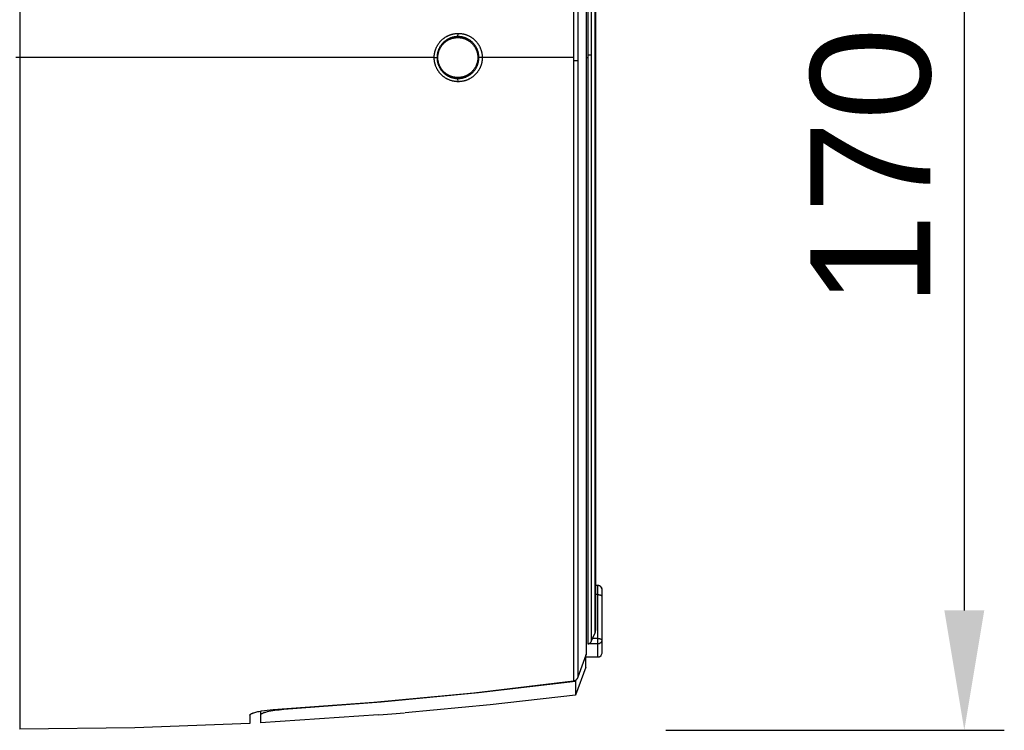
# Model space of a CAD drawing. Header units: millimetres. Extents: x -2637 to -1637, y 678 to 1678.
# Tile 110 of 256: x -2310 to -2187, y 1347 to 1436. Entities that reach past the tile are written whole.
import ezdxf

# ---------------------------------------------------------------- set-up
doc = ezdxf.new("R2010")
doc.units = ezdxf.units.MM
doc.layers.add('Make2D$B.SHOW mini', color=7, linetype='Continuous', true_color=0x000000)
doc.styles.add('Arial Standard', font='txt')
doc.dimstyles.get("Standard").update_dxf_attribs({"dimscale": 10, "dimtxt": 2.5, "dimasz": 3, "dimexe": 1, "dimexo": 0.5, "dimgap": 0.8, "dimtad": 1, "dimtoh": 1, "dimzin": 1, "dimdsep": 46, "dimtxsty": 'Arial Standard', "dimblk": 'OPEN90', "dimcen": 2.5, "dimadec": 1, "dimazin": 1, "dimtfac": 1, "dimtdec": 4, "dimtix": 1, "dimtofl": 0, "dimtmove": 1, "dimatfit": 3, "dimldrblk": 'OPEN90', "dimfxl": 1, "dimtolj": 1, "dimtzin": 1, "dimarcsym": 0})

# ---------------------------------------------------------------- blocks, each defined once
blk = doc.blocks.new('*D3')
at = {"layer": 'Defpoints', "color": 0}
for p in [(-2232.06, 1517.03), (-2232.06, 1347.03), (-2192.22, 1347.03)]:
    blk.add_point(p, dxfattribs=at)
at = {"layer": 'Make2D$B.SHOW mini', "color": 0, "lineweight": -2}
for p, q in [((-2229.56, 1517.03), (-2187.22, 1517.03)), ((-2192.22, 1502.03), (-2192.22, 1362.03)), ((-2229.56, 1347.03), (-2187.22, 1347.03))]:
    blk.add_line(p, q, dxfattribs=at)
at = {"layer": 'Make2D$B.SHOW mini', "color": 0}
for points in [[(-2189.72, 1502.03), (-2194.72, 1502.03), (-2192.22, 1517.03)], [(-2194.72, 1362.03), (-2189.72, 1362.03), (-2192.22, 1347.03)]]:
    blk.add_solid(points, dxfattribs=at)
at = {"layer": 'Make2D$B.SHOW mini', "color": 0, "insert": (-2203.87, 1432.03), "char_height": 15, "attachment_point": 5, "rotation": 90, "style": 'Arial Standard'}
blk.add_mtext('\\A1;170.00', dxfattribs=at)

msp = doc.modelspace()

# ---------------------------------------------------------------- linework, layer by layer
at = {"layer": 'Make2D$B.SHOW mini', "color": 18, "lineweight": -3, "true_color": 0x000000}
for points in [[(-2310.361, 1515.156), (-2310.361, 1515.155), (-2310.361, 1515.151), (-2310.361, 1515.135), (-2310.361, 1515.072), (-2310.361, 1514.816), (-2310.361, 1513.753), (-2310.361, 1509.258), (-2310.361, 1490.553), (-2310.361, 1431.156)], [(-2241.115, 1509.144), (-2241.115, 1431.156)], [(-2240.502, 1430.803), (-2240.502, 1508.671)], [(-2239.5, 1507.766), (-2239.5, 1507.765), (-2239.5, 1356.479)], [(-2239.291, 1506.156), (-2239.291, 1506.155), (-2239.291, 1506.151), (-2239.291, 1506.138), (-2239.291, 1506.082), (-2239.291, 1505.854), (-2239.291, 1504.909), (-2239.291, 1500.913), (-2239.291, 1484.295), (-2239.291, 1431.483)], [(-2238.831, 1431.482), (-2238.831, 1505.853), (-2238.831, 1505.853)], [(-2238.423, 1504.901), (-2238.423, 1504.9), (-2238.423, 1359.131)], [(-2238.343, 1504.507), (-2238.343, 1504.507), (-2238.343, 1359.498)], [(-2258.516, 1431.156), (-2258.516, 1431.215), (-2258.515, 1431.274), (-2258.512, 1431.333), (-2258.508, 1431.392), (-2258.503, 1431.45), (-2258.497, 1431.509), (-2258.489, 1431.568), (-2258.481, 1431.626), (-2258.471, 1431.685), (-2258.46, 1431.743), (-2258.448, 1431.801), (-2258.434, 1431.858), (-2258.42, 1431.916), (-2258.404, 1431.973), (-2258.388, 1432.03), (-2258.37, 1432.087), (-2258.351, 1432.143), (-2258.331, 1432.199), (-2258.31, 1432.254), (-2258.288, 1432.309), (-2258.265, 1432.364), (-2258.24, 1432.418), (-2258.215, 1432.472), (-2258.189, 1432.525), (-2258.161, 1432.578), (-2258.133, 1432.63), (-2258.104, 1432.682), (-2258.073, 1432.733), (-2258.042, 1432.783), (-2258.01, 1432.833), (-2257.977, 1432.882), (-2257.942, 1432.931), (-2257.907, 1432.978), (-2257.871, 1433.025), (-2257.834, 1433.072), (-2257.796, 1433.117), (-2257.758, 1433.162), (-2257.718, 1433.206), (-2257.677, 1433.249), (-2257.636, 1433.291), (-2257.594, 1433.333), (-2257.551, 1433.374), (-2257.507, 1433.414), (-2257.463, 1433.453), (-2257.417, 1433.491), (-2257.371, 1433.528), (-2257.324, 1433.564), (-2257.276, 1433.599), (-2257.228, 1433.634), (-2257.179, 1433.667), (-2257.129, 1433.7), (-2257.079, 1433.731), (-2257.028, 1433.762), (-2256.976, 1433.791), (-2256.924, 1433.82), (-2256.871, 1433.847), (-2256.818, 1433.874), (-2256.764, 1433.899), (-2256.71, 1433.924), (-2256.655, 1433.947), (-2256.6, 1433.969), (-2256.545, 1433.99), (-2256.489, 1434.011), (-2256.433, 1434.03), (-2256.376, 1434.047), (-2256.32, 1434.064), (-2256.263, 1434.08), (-2256.206, 1434.094), (-2256.148, 1434.107), (-2256.091, 1434.12), (-2256.033, 1434.131), (-2255.976, 1434.14), (-2255.918, 1434.149), (-2255.86, 1434.156), (-2255.802, 1434.162), (-2255.744, 1434.167), (-2255.687, 1434.171), (-2255.629, 1434.173), (-2255.571, 1434.175), (-2255.514, 1434.174)], [(-2255.551, 1433.778), (-2255.613, 1433.778), (-2255.676, 1433.775), (-2255.741, 1433.771), (-2255.807, 1433.766), (-2255.874, 1433.758), (-2255.943, 1433.748), (-2256.013, 1433.737), (-2256.085, 1433.723), (-2256.158, 1433.706), (-2256.233, 1433.687), (-2256.309, 1433.665), (-2256.386, 1433.64), (-2256.465, 1433.612), (-2256.544, 1433.581), (-2256.625, 1433.546), (-2256.666, 1433.527), (-2256.707, 1433.507), (-2256.749, 1433.486), (-2256.79, 1433.464), (-2256.832, 1433.441), (-2256.873, 1433.417), (-2256.915, 1433.392), (-2256.956, 1433.366), (-2256.997, 1433.34), (-2257.038, 1433.312), (-2257.078, 1433.283), (-2257.118, 1433.254), (-2257.158, 1433.224), (-2257.197, 1433.193), (-2257.235, 1433.161), (-2257.273, 1433.129), (-2257.31, 1433.096), (-2257.346, 1433.062), (-2257.381, 1433.028), (-2257.415, 1432.994), (-2257.448, 1432.96), (-2257.481, 1432.925), (-2257.512, 1432.89), (-2257.543, 1432.854), (-2257.572, 1432.819), (-2257.601, 1432.783), (-2257.656, 1432.711), (-2257.707, 1432.64), (-2257.754, 1432.568), (-2257.797, 1432.497), (-2257.837, 1432.428), (-2257.874, 1432.359), (-2257.908, 1432.292), (-2257.938, 1432.226), (-2257.966, 1432.161), (-2257.991, 1432.097), (-2258.014, 1432.035), (-2258.035, 1431.974), (-2258.054, 1431.914), (-2258.071, 1431.855), (-2258.086, 1431.797), (-2258.1, 1431.741), (-2258.112, 1431.686), (-2258.122, 1431.632), (-2258.132, 1431.579), (-2258.139, 1431.528), (-2258.146, 1431.478), (-2258.152, 1431.429), (-2258.156, 1431.381), (-2258.16, 1431.334), (-2258.165, 1431.243), (-2258.166, 1431.155)], [(-2258.061, 1431.157), (-2258.06, 1431.233), (-2258.056, 1431.313), (-2258.05, 1431.397), (-2258.045, 1431.44), (-2258.04, 1431.484), (-2258.033, 1431.529), (-2258.026, 1431.576), (-2258.017, 1431.623), (-2258.008, 1431.671), (-2257.997, 1431.72), (-2257.985, 1431.771), (-2257.971, 1431.822), (-2257.956, 1431.874), (-2257.939, 1431.927), (-2257.921, 1431.981), (-2257.901, 1432.036), (-2257.879, 1432.093), (-2257.855, 1432.15), (-2257.829, 1432.208), (-2257.8, 1432.268), (-2257.769, 1432.328), (-2257.735, 1432.39), (-2257.699, 1432.453), (-2257.659, 1432.516), (-2257.617, 1432.579), (-2257.571, 1432.643), (-2257.522, 1432.707), (-2257.47, 1432.771), (-2257.414, 1432.834), (-2257.356, 1432.896), (-2257.295, 1432.957), (-2257.231, 1433.017), (-2257.198, 1433.046), (-2257.164, 1433.075), (-2257.13, 1433.103), (-2257.095, 1433.13), (-2257.06, 1433.157), (-2257.024, 1433.183), (-2256.952, 1433.234), (-2256.915, 1433.258), (-2256.878, 1433.281), (-2256.805, 1433.325), (-2256.731, 1433.366), (-2256.657, 1433.403), (-2256.584, 1433.437), (-2256.512, 1433.468), (-2256.441, 1433.496), (-2256.371, 1433.521), (-2256.303, 1433.544), (-2256.235, 1433.564), (-2256.168, 1433.581), (-2256.102, 1433.597), (-2256.038, 1433.61), (-2255.974, 1433.622), (-2255.912, 1433.631), (-2255.851, 1433.639), (-2255.791, 1433.645), (-2255.732, 1433.65), (-2255.674, 1433.653), (-2255.617, 1433.655), (-2255.561, 1433.656)], [(-2255.561, 1433.656), (-2255.51, 1433.655), (-2255.458, 1433.654), (-2255.406, 1433.651), (-2255.355, 1433.648), (-2255.303, 1433.643), (-2255.251, 1433.637), (-2255.2, 1433.63), (-2255.148, 1433.622), (-2255.097, 1433.612), (-2255.045, 1433.602), (-2254.994, 1433.591), (-2254.943, 1433.578), (-2254.892, 1433.565), (-2254.842, 1433.55), (-2254.792, 1433.535), (-2254.743, 1433.518), (-2254.695, 1433.501), (-2254.647, 1433.483), (-2254.6, 1433.464), (-2254.553, 1433.444), (-2254.508, 1433.423), (-2254.464, 1433.402), (-2254.42, 1433.38), (-2254.377, 1433.358), (-2254.336, 1433.335), (-2254.295, 1433.312), (-2254.255, 1433.288), (-2254.217, 1433.264), (-2254.179, 1433.239), (-2254.143, 1433.214), (-2254.072, 1433.164), (-2254.006, 1433.113), (-2253.943, 1433.061), (-2253.883, 1433.009), (-2253.827, 1432.957), (-2253.774, 1432.904), (-2253.723, 1432.851), (-2253.675, 1432.797), (-2253.63, 1432.744), (-2253.587, 1432.69), (-2253.547, 1432.637), (-2253.509, 1432.584), (-2253.473, 1432.531), (-2253.439, 1432.478), (-2253.408, 1432.426), (-2253.378, 1432.374), (-2253.35, 1432.322), (-2253.324, 1432.271), (-2253.299, 1432.221), (-2253.277, 1432.171), (-2253.255, 1432.122), (-2253.236, 1432.074), (-2253.217, 1432.026), (-2253.2, 1431.979), (-2253.185, 1431.932), (-2253.17, 1431.887), (-2253.157, 1431.842), (-2253.145, 1431.797), (-2253.134, 1431.754), (-2253.114, 1431.669), (-2253.099, 1431.588), (-2253.086, 1431.509), (-2253.077, 1431.433), (-2253.07, 1431.36), (-2253.065, 1431.289), (-2253.062, 1431.221), (-2253.061, 1431.155)], [(-2255.551, 1433.778), (-2255.552, 1433.742), (-2255.553, 1433.712)], [(-2255.551, 1433.778), (-2255.514, 1434.174)], [(-2252.929, 1431.157), (-2252.93, 1431.222), (-2252.933, 1431.288), (-2252.937, 1431.356), (-2252.943, 1431.427), (-2252.952, 1431.5), (-2252.963, 1431.576), (-2252.977, 1431.655), (-2252.994, 1431.737), (-2253.015, 1431.821), (-2253.04, 1431.909), (-2253.053, 1431.954), (-2253.068, 1431.999), (-2253.085, 1432.045), (-2253.102, 1432.092), (-2253.121, 1432.14), (-2253.141, 1432.188), (-2253.162, 1432.236), (-2253.185, 1432.286), (-2253.209, 1432.335), (-2253.235, 1432.386), (-2253.263, 1432.437), (-2253.292, 1432.488), (-2253.323, 1432.539), (-2253.356, 1432.591), (-2253.391, 1432.643), (-2253.428, 1432.695), (-2253.467, 1432.748), (-2253.508, 1432.8), (-2253.551, 1432.853), (-2253.597, 1432.905), (-2253.645, 1432.958), (-2253.696, 1433.01), (-2253.749, 1433.062), (-2253.806, 1433.114), (-2253.865, 1433.165), (-2253.927, 1433.216), (-2253.993, 1433.266), (-2254.062, 1433.316), (-2254.135, 1433.364), (-2254.212, 1433.412), (-2254.252, 1433.435), (-2254.292, 1433.457), (-2254.334, 1433.48), (-2254.376, 1433.501), (-2254.419, 1433.522), (-2254.464, 1433.543), (-2254.509, 1433.563), (-2254.554, 1433.582), (-2254.601, 1433.601), (-2254.648, 1433.619), (-2254.696, 1433.636), (-2254.744, 1433.652), (-2254.793, 1433.667), (-2254.842, 1433.681), (-2254.892, 1433.695), (-2254.942, 1433.707), (-2254.992, 1433.719), (-2255.042, 1433.729), (-2255.093, 1433.739), (-2255.144, 1433.747), (-2255.195, 1433.755), (-2255.246, 1433.761), (-2255.296, 1433.766), (-2255.347, 1433.771), (-2255.398, 1433.774), (-2255.449, 1433.777), (-2255.5, 1433.778), (-2255.551, 1433.778)], [(-2255.514, 1434.174), (-2255.454, 1434.174), (-2255.395, 1434.173), (-2255.336, 1434.17), (-2255.277, 1434.166), (-2255.218, 1434.161), (-2255.159, 1434.154), (-2255.1, 1434.147), (-2255.042, 1434.138), (-2254.983, 1434.128), (-2254.925, 1434.117), (-2254.868, 1434.104), (-2254.81, 1434.091), (-2254.753, 1434.076), (-2254.696, 1434.061), (-2254.639, 1434.044), (-2254.583, 1434.026), (-2254.527, 1434.007), (-2254.471, 1433.986), (-2254.416, 1433.965), (-2254.361, 1433.943), (-2254.306, 1433.92), (-2254.253, 1433.895), (-2254.199, 1433.87), (-2254.146, 1433.843), (-2254.094, 1433.815), (-2254.042, 1433.787), (-2253.991, 1433.757), (-2253.94, 1433.726), (-2253.89, 1433.695), (-2253.84, 1433.662), (-2253.791, 1433.628), (-2253.743, 1433.594), (-2253.695, 1433.558), (-2253.649, 1433.522), (-2253.602, 1433.484), (-2253.557, 1433.446), (-2253.512, 1433.407), (-2253.468, 1433.366), (-2253.425, 1433.325), (-2253.383, 1433.283), (-2253.342, 1433.241), (-2253.301, 1433.197), (-2253.261, 1433.152), (-2253.222, 1433.107), (-2253.184, 1433.061), (-2253.147, 1433.014), (-2253.111, 1432.967), (-2253.076, 1432.918), (-2253.042, 1432.869), (-2253.008, 1432.82), (-2252.976, 1432.769), (-2252.945, 1432.718), (-2252.915, 1432.666), (-2252.885, 1432.614), (-2252.857, 1432.561), (-2252.83, 1432.508), (-2252.804, 1432.454), (-2252.779, 1432.4), (-2252.755, 1432.345), (-2252.732, 1432.29), (-2252.71, 1432.235), (-2252.689, 1432.179), (-2252.669, 1432.123), (-2252.651, 1432.067), (-2252.633, 1432.01), (-2252.617, 1431.954), (-2252.602, 1431.897), (-2252.588, 1431.84), (-2252.575, 1431.783), (-2252.563, 1431.725), (-2252.552, 1431.668), (-2252.543, 1431.611), (-2252.535, 1431.554), (-2252.528, 1431.496), (-2252.522, 1431.439), (-2252.517, 1431.382), (-2252.514, 1431.325), (-2252.512, 1431.269), (-2252.511, 1431.212), (-2252.511, 1431.156)], [(-2310.361, 1431.156), (-2310.861, 1431.156)], [(-2258.516, 1431.156), (-2310.361, 1431.156)], [(-2310.361, 1431.156), (-2310.361, 1371.759), (-2310.361, 1353.054), (-2310.361, 1348.559), (-2310.361, 1347.496), (-2310.361, 1347.24), (-2310.361, 1347.177), (-2310.361, 1347.161), (-2310.361, 1347.158), (-2310.361, 1347.156)], [(-2258.516, 1431.156), (-2258.166, 1431.155)], [(-2255.514, 1428.138), (-2255.573, 1428.138), (-2255.632, 1428.139), (-2255.691, 1428.142), (-2255.75, 1428.146), (-2255.809, 1428.151), (-2255.867, 1428.158), (-2255.926, 1428.165), (-2255.985, 1428.174), (-2256.043, 1428.184), (-2256.101, 1428.195), (-2256.159, 1428.207), (-2256.217, 1428.221), (-2256.274, 1428.236), (-2256.331, 1428.251), (-2256.388, 1428.268), (-2256.444, 1428.286), (-2256.5, 1428.305), (-2256.556, 1428.326), (-2256.611, 1428.347), (-2256.666, 1428.369), (-2256.721, 1428.393), (-2256.775, 1428.417), (-2256.828, 1428.443), (-2256.881, 1428.469), (-2256.934, 1428.497), (-2256.986, 1428.526), (-2257.037, 1428.556), (-2257.088, 1428.586), (-2257.139, 1428.618), (-2257.188, 1428.651), (-2257.237, 1428.685), (-2257.286, 1428.719), (-2257.333, 1428.755), (-2257.38, 1428.792), (-2257.426, 1428.829), (-2257.472, 1428.868), (-2257.516, 1428.907), (-2257.56, 1428.947), (-2257.603, 1428.988), (-2257.646, 1429.03), (-2257.687, 1429.073), (-2257.728, 1429.117), (-2257.768, 1429.162), (-2257.806, 1429.207), (-2257.844, 1429.253), (-2257.882, 1429.3), (-2257.918, 1429.347), (-2257.953, 1429.396), (-2257.987, 1429.445), (-2258.02, 1429.495), (-2258.052, 1429.545), (-2258.084, 1429.596), (-2258.114, 1429.648), (-2258.143, 1429.7), (-2258.171, 1429.753), (-2258.198, 1429.806), (-2258.224, 1429.86), (-2258.249, 1429.914), (-2258.273, 1429.969), (-2258.296, 1430.024), (-2258.318, 1430.079), (-2258.339, 1430.135), (-2258.358, 1430.191), (-2258.377, 1430.247), (-2258.394, 1430.303), (-2258.41, 1430.36), (-2258.426, 1430.417), (-2258.44, 1430.474), (-2258.453, 1430.531), (-2258.464, 1430.588), (-2258.475, 1430.645), (-2258.484, 1430.702), (-2258.492, 1430.759), (-2258.499, 1430.816), (-2258.505, 1430.873), (-2258.51, 1430.93), (-2258.513, 1430.987), (-2258.515, 1431.044), (-2258.516, 1431.1), (-2258.516, 1431.156)], [(-2258.061, 1431.157), (-2258.061, 1431.157), (-2258.061, 1431.157), (-2258.061, 1431.157), (-2258.061, 1431.157), (-2258.061, 1431.157), (-2258.061, 1431.157), (-2258.061, 1431.157), (-2258.061, 1431.157), (-2258.061, 1431.157), (-2258.061, 1431.157), (-2258.061, 1431.157), (-2258.061, 1431.157), (-2258.062, 1431.157), (-2258.062, 1431.157), (-2258.062, 1431.157), (-2258.062, 1431.157), (-2258.062, 1431.157), (-2258.062, 1431.157), (-2258.063, 1431.157), (-2258.065, 1431.156), (-2258.068, 1431.156), (-2258.088, 1431.156), (-2258.166, 1431.155)], [(-2258.166, 1431.155), (-2258.165, 1431.082), (-2258.162, 1431.006), (-2258.156, 1430.927), (-2258.147, 1430.845), (-2258.136, 1430.758), (-2258.128, 1430.713), (-2258.12, 1430.667), (-2258.111, 1430.621), (-2258.1, 1430.573), (-2258.089, 1430.524), (-2258.076, 1430.474), (-2258.062, 1430.424), (-2258.046, 1430.372), (-2258.029, 1430.32), (-2258.011, 1430.266), (-2257.99, 1430.212), (-2257.968, 1430.157), (-2257.944, 1430.101), (-2257.919, 1430.044), (-2257.891, 1429.986), (-2257.861, 1429.927), (-2257.828, 1429.868), (-2257.794, 1429.809), (-2257.757, 1429.748), (-2257.717, 1429.688), (-2257.674, 1429.627), (-2257.629, 1429.566), (-2257.581, 1429.504), (-2257.53, 1429.443), (-2257.476, 1429.382), (-2257.418, 1429.321), (-2257.357, 1429.261), (-2257.293, 1429.201), (-2257.259, 1429.171), (-2257.224, 1429.142), (-2257.188, 1429.112), (-2257.151, 1429.083), (-2257.113, 1429.054), (-2257.073, 1429.025), (-2257.033, 1428.996), (-2256.991, 1428.968), (-2256.948, 1428.94), (-2256.904, 1428.913), (-2256.858, 1428.886), (-2256.812, 1428.86), (-2256.764, 1428.834), (-2256.715, 1428.809), (-2256.665, 1428.785), (-2256.614, 1428.761), (-2256.562, 1428.739), (-2256.51, 1428.717), (-2256.457, 1428.697), (-2256.403, 1428.678), (-2256.349, 1428.659), (-2256.294, 1428.643), (-2256.239, 1428.627), (-2256.184, 1428.612), (-2256.129, 1428.599), (-2256.074, 1428.587), (-2256.019, 1428.577), (-2255.965, 1428.567), (-2255.911, 1428.559), (-2255.858, 1428.552), (-2255.806, 1428.546), (-2255.753, 1428.542), (-2255.702, 1428.538), (-2255.65, 1428.536), (-2255.6, 1428.534), (-2255.549, 1428.534)], [(-2255.561, 1428.656), (-2255.606, 1428.656), (-2255.651, 1428.658), (-2255.696, 1428.66), (-2255.742, 1428.663), (-2255.789, 1428.666), (-2255.836, 1428.671), (-2255.883, 1428.677), (-2255.931, 1428.683), (-2255.979, 1428.691), (-2256.028, 1428.7), (-2256.077, 1428.71), (-2256.126, 1428.721), (-2256.175, 1428.733), (-2256.224, 1428.746), (-2256.273, 1428.76), (-2256.322, 1428.775), (-2256.371, 1428.791), (-2256.419, 1428.808), (-2256.466, 1428.826), (-2256.513, 1428.844), (-2256.56, 1428.864), (-2256.606, 1428.885), (-2256.651, 1428.906), (-2256.695, 1428.928), (-2256.738, 1428.95), (-2256.78, 1428.973), (-2256.822, 1428.997), (-2256.862, 1429.021), (-2256.901, 1429.046), (-2256.94, 1429.07), (-2256.977, 1429.096), (-2257.014, 1429.121), (-2257.083, 1429.173), (-2257.149, 1429.225), (-2257.212, 1429.278), (-2257.271, 1429.332), (-2257.327, 1429.386), (-2257.379, 1429.44), (-2257.429, 1429.494), (-2257.476, 1429.549), (-2257.521, 1429.604), (-2257.563, 1429.658), (-2257.603, 1429.713), (-2257.64, 1429.767), (-2257.675, 1429.821), (-2257.708, 1429.875), (-2257.739, 1429.928), (-2257.768, 1429.98), (-2257.794, 1430.032), (-2257.82, 1430.084), (-2257.843, 1430.134), (-2257.865, 1430.184), (-2257.885, 1430.234), (-2257.904, 1430.282), (-2257.921, 1430.33), (-2257.937, 1430.377), (-2257.952, 1430.423), (-2257.965, 1430.469), (-2257.977, 1430.514), (-2257.989, 1430.558), (-2257.999, 1430.601), (-2258.008, 1430.643), (-2258.024, 1430.726), (-2258.037, 1430.805), (-2258.046, 1430.882), (-2258.053, 1430.955), (-2258.058, 1431.025), (-2258.06, 1431.093), (-2258.061, 1431.157)], [(-2253.061, 1431.155), (-2253.062, 1431.082), (-2253.066, 1431.005), (-2253.072, 1430.925), (-2253.081, 1430.841), (-2253.087, 1430.798), (-2253.094, 1430.753), (-2253.102, 1430.708), (-2253.111, 1430.662), (-2253.121, 1430.615), (-2253.132, 1430.567), (-2253.144, 1430.517), (-2253.158, 1430.467), (-2253.173, 1430.416), (-2253.19, 1430.364), (-2253.209, 1430.311), (-2253.229, 1430.256), (-2253.251, 1430.201), (-2253.275, 1430.145), (-2253.301, 1430.088), (-2253.329, 1430.03), (-2253.36, 1429.971), (-2253.394, 1429.911), (-2253.43, 1429.85), (-2253.469, 1429.788), (-2253.511, 1429.726), (-2253.556, 1429.663), (-2253.604, 1429.601), (-2253.655, 1429.538), (-2253.71, 1429.476), (-2253.768, 1429.414), (-2253.829, 1429.353), (-2253.861, 1429.323), (-2253.893, 1429.294), (-2253.927, 1429.264), (-2253.961, 1429.236), (-2253.995, 1429.207), (-2254.031, 1429.179), (-2254.066, 1429.152), (-2254.103, 1429.126), (-2254.14, 1429.1), (-2254.177, 1429.074), (-2254.214, 1429.05), (-2254.252, 1429.026), (-2254.29, 1429.004), (-2254.328, 1428.982), (-2254.404, 1428.94), (-2254.48, 1428.902), (-2254.555, 1428.867), (-2254.63, 1428.836), (-2254.704, 1428.808), (-2254.777, 1428.782), (-2254.849, 1428.76), (-2254.92, 1428.74), (-2254.99, 1428.722), (-2255.059, 1428.707), (-2255.126, 1428.694), (-2255.192, 1428.683), (-2255.257, 1428.675), (-2255.321, 1428.668), (-2255.383, 1428.662), (-2255.444, 1428.659), (-2255.503, 1428.657), (-2255.561, 1428.656)], [(-2255.549, 1428.534), (-2255.493, 1428.534), (-2255.436, 1428.536), (-2255.377, 1428.539), (-2255.317, 1428.544), (-2255.255, 1428.55), (-2255.193, 1428.558), (-2255.129, 1428.567), (-2255.064, 1428.579), (-2254.997, 1428.592), (-2254.93, 1428.608), (-2254.861, 1428.625), (-2254.791, 1428.645), (-2254.72, 1428.668), (-2254.648, 1428.693), (-2254.575, 1428.721), (-2254.502, 1428.752), (-2254.428, 1428.786), (-2254.353, 1428.823), (-2254.278, 1428.863), (-2254.203, 1428.906), (-2254.129, 1428.952), (-2254.056, 1429.001), (-2253.984, 1429.052), (-2253.915, 1429.106), (-2253.847, 1429.162), (-2253.782, 1429.22), (-2253.72, 1429.279), (-2253.66, 1429.339), (-2253.603, 1429.4), (-2253.55, 1429.461), (-2253.499, 1429.523), (-2253.452, 1429.584), (-2253.407, 1429.646), (-2253.365, 1429.708), (-2253.326, 1429.769), (-2253.289, 1429.829), (-2253.255, 1429.889), (-2253.224, 1429.948), (-2253.195, 1430.006), (-2253.168, 1430.063), (-2253.143, 1430.119), (-2253.12, 1430.174), (-2253.099, 1430.228), (-2253.079, 1430.281), (-2253.061, 1430.334), (-2253.045, 1430.385), (-2253.03, 1430.436), (-2253.017, 1430.485), (-2253.004, 1430.534), (-2252.993, 1430.581), (-2252.983, 1430.628), (-2252.974, 1430.674), (-2252.959, 1430.762), (-2252.948, 1430.847), (-2252.939, 1430.928), (-2252.934, 1431.007), (-2252.93, 1431.083), (-2252.929, 1431.157)], [(-2252.511, 1431.156), (-2252.511, 1431.097), (-2252.512, 1431.037), (-2252.515, 1430.978), (-2252.519, 1430.919), (-2252.524, 1430.86), (-2252.53, 1430.801), (-2252.538, 1430.742), (-2252.547, 1430.683), (-2252.557, 1430.625), (-2252.568, 1430.566), (-2252.58, 1430.508), (-2252.593, 1430.45), (-2252.608, 1430.393), (-2252.624, 1430.335), (-2252.641, 1430.278), (-2252.658, 1430.222), (-2252.677, 1430.165), (-2252.698, 1430.109), (-2252.719, 1430.054), (-2252.741, 1429.998), (-2252.764, 1429.944), (-2252.789, 1429.889), (-2252.814, 1429.836), (-2252.841, 1429.782), (-2252.868, 1429.73), (-2252.896, 1429.677), (-2252.926, 1429.626), (-2252.956, 1429.575), (-2252.988, 1429.524), (-2253.02, 1429.475), (-2253.053, 1429.426), (-2253.088, 1429.377), (-2253.123, 1429.33), (-2253.159, 1429.283), (-2253.196, 1429.237), (-2253.234, 1429.191), (-2253.273, 1429.147), (-2253.312, 1429.103), (-2253.353, 1429.06), (-2253.394, 1429.017), (-2253.436, 1428.976), (-2253.479, 1428.935), (-2253.523, 1428.896), (-2253.567, 1428.857), (-2253.613, 1428.819), (-2253.659, 1428.782), (-2253.706, 1428.746), (-2253.753, 1428.711), (-2253.802, 1428.676), (-2253.851, 1428.643), (-2253.9, 1428.611), (-2253.951, 1428.579), (-2254.002, 1428.549), (-2254.053, 1428.519), (-2254.105, 1428.491), (-2254.158, 1428.464), (-2254.211, 1428.437), (-2254.265, 1428.412), (-2254.319, 1428.388), (-2254.374, 1428.364), (-2254.429, 1428.342), (-2254.484, 1428.321), (-2254.54, 1428.301), (-2254.596, 1428.282), (-2254.652, 1428.264), (-2254.708, 1428.248), (-2254.765, 1428.232), (-2254.822, 1428.218), (-2254.88, 1428.204), (-2254.937, 1428.192), (-2254.994, 1428.181), (-2255.052, 1428.172), (-2255.11, 1428.163), (-2255.167, 1428.156), (-2255.225, 1428.15), (-2255.283, 1428.145), (-2255.341, 1428.141), (-2255.398, 1428.139), (-2255.456, 1428.137), (-2255.514, 1428.138)], [(-2253.061, 1431.155), (-2253.061, 1431.155), (-2253.061, 1431.155), (-2253.061, 1431.155), (-2253.061, 1431.155), (-2253.061, 1431.155), (-2253.061, 1431.155), (-2253.061, 1431.155), (-2253.061, 1431.155), (-2253.061, 1431.155), (-2253.061, 1431.155), (-2253.061, 1431.155), (-2253.061, 1431.155), (-2253.061, 1431.155), (-2253.061, 1431.155), (-2253.061, 1431.155), (-2253.06, 1431.155), (-2253.06, 1431.155), (-2253.059, 1431.155), (-2253.056, 1431.156), (-2253.053, 1431.156), (-2253.027, 1431.156), (-2252.929, 1431.157)], [(-2252.511, 1431.156), (-2252.929, 1431.157)], [(-2241.115, 1431.156), (-2252.511, 1431.156)], [(-2241.115, 1431.156), (-2241.115, 1430.801)], [(-2239.479, 1431.156), (-2239.291, 1431.156)], [(-2239.291, 1431.483), (-2238.831, 1431.482)], [(-2239.291, 1431.483), (-2239.291, 1431.156)], [(-2239.291, 1431.156), (-2239.291, 1357.83)], [(-2238.831, 1358.224), (-2238.831, 1431.482)], [(-2241.115, 1430.801), (-2240.502, 1430.803)], [(-2241.115, 1430.801), (-2241.115, 1353.21)], [(-2240.502, 1353.708), (-2240.502, 1430.803)], [(-2255.514, 1428.138), (-2255.549, 1428.534)], [(-2238.335, 1365.176), (-2238.061, 1365.176)], [(-2238.061, 1363.997), (-2238.061, 1364.847), (-2238.061, 1365.095), (-2238.061, 1365.156), (-2238.061, 1365.171), (-2238.061, 1365.175), (-2238.061, 1365.176), (-2238.061, 1365.176), (-2238.061, 1365.176), (-2238.061, 1365.176)], [(-2238.032, 1365.175), (-2238.022, 1365.175), (-2238.011, 1365.174), (-2238.001, 1365.172), (-2237.99, 1365.171), (-2237.979, 1365.169), (-2237.969, 1365.167), (-2237.958, 1365.165), (-2237.947, 1365.163), (-2237.937, 1365.16), (-2237.926, 1365.157), (-2237.915, 1365.154), (-2237.905, 1365.151), (-2237.894, 1365.147), (-2237.883, 1365.143), (-2237.873, 1365.139), (-2237.862, 1365.135), (-2237.852, 1365.13), (-2237.841, 1365.125), (-2237.831, 1365.12), (-2237.821, 1365.114), (-2237.81, 1365.109), (-2237.8, 1365.103), (-2237.79, 1365.096), (-2237.781, 1365.09), (-2237.771, 1365.083), (-2237.761, 1365.076), (-2237.752, 1365.069), (-2237.743, 1365.062), (-2237.734, 1365.054), (-2237.725, 1365.046), (-2237.716, 1365.038), (-2237.708, 1365.03), (-2237.561, 1364.676)], [(-2237.721, 1365.015), (-2237.712, 1365.007), (-2237.704, 1364.998), (-2237.695, 1364.989), (-2237.687, 1364.98), (-2237.679, 1364.971), (-2237.671, 1364.962), (-2237.663, 1364.952), (-2237.656, 1364.943), (-2237.649, 1364.933), (-2237.642, 1364.923), (-2237.636, 1364.913), (-2237.63, 1364.903), (-2237.624, 1364.892), (-2237.618, 1364.882), (-2237.613, 1364.871), (-2237.607, 1364.861), (-2237.603, 1364.85), (-2237.598, 1364.839), (-2237.594, 1364.828), (-2237.59, 1364.818), (-2237.586, 1364.807), (-2237.582, 1364.796), (-2237.579, 1364.785), (-2237.576, 1364.774), (-2237.574, 1364.763), (-2237.571, 1364.752), (-2237.569, 1364.741), (-2237.567, 1364.73), (-2237.566, 1364.72), (-2237.564, 1364.709), (-2237.563, 1364.698), (-2237.562, 1364.688)], [(-2237.561, 1364.676), (-2237.561, 1364.676), (-2237.561, 1364.676), (-2237.561, 1364.676), (-2237.561, 1364.675), (-2237.561, 1364.673), (-2237.561, 1364.663), (-2237.561, 1364.621), (-2237.561, 1364.453), (-2237.561, 1363.845)], [(-2238.061, 1363.997), (-2238.316, 1363.997)], [(-2238.061, 1363.997), (-2238.039, 1363.997), (-2238.016, 1363.996), (-2237.993, 1363.995), (-2237.97, 1363.993), (-2237.947, 1363.991), (-2237.924, 1363.989), (-2237.9, 1363.986), (-2237.877, 1363.982), (-2237.854, 1363.978), (-2237.832, 1363.974), (-2237.809, 1363.969), (-2237.788, 1363.963), (-2237.767, 1363.957), (-2237.746, 1363.951), (-2237.726, 1363.944), (-2237.717, 1363.94), (-2237.708, 1363.937), (-2237.699, 1363.933), (-2237.69, 1363.929), (-2237.681, 1363.925), (-2237.673, 1363.921), (-2237.665, 1363.917), (-2237.657, 1363.912), (-2237.65, 1363.908), (-2237.643, 1363.904), (-2237.636, 1363.899), (-2237.629, 1363.895), (-2237.623, 1363.89), (-2237.617, 1363.886), (-2237.611, 1363.881), (-2237.606, 1363.877), (-2237.601, 1363.872), (-2237.599, 1363.869), (-2237.596, 1363.867), (-2237.594, 1363.865), (-2237.592, 1363.862), (-2237.59, 1363.86), (-2237.588, 1363.858), (-2237.586, 1363.855), (-2237.584, 1363.853), (-2237.582, 1363.85), (-2237.581, 1363.848), (-2237.579, 1363.846), (-2237.577, 1363.843), (-2237.576, 1363.841), (-2237.574, 1363.838), (-2237.573, 1363.836), (-2237.572, 1363.834), (-2237.571, 1363.831), (-2237.57, 1363.829), (-2237.569, 1363.827), (-2237.568, 1363.824), (-2237.567, 1363.822), (-2237.566, 1363.819), (-2237.565, 1363.817), (-2237.564, 1363.815), (-2237.564, 1363.812), (-2237.563, 1363.81), (-2237.563, 1363.808), (-2237.562, 1363.805), (-2237.562, 1363.803), (-2237.562, 1363.801), (-2237.562, 1363.798), (-2237.561, 1363.796), (-2237.561, 1363.794), (-2237.561, 1363.792)], [(-2238.061, 1358.524), (-2238.061, 1363.997)], [(-2237.561, 1363.792), (-2237.561, 1358.389)], [(-2238.343, 1359.498), (-2238.343, 1359.518), (-2238.344, 1359.537), (-2238.345, 1359.557), (-2238.347, 1359.577), (-2238.349, 1359.597), (-2238.351, 1359.617), (-2238.354, 1359.636), (-2238.357, 1359.656), (-2238.361, 1359.676), (-2238.366, 1359.695), (-2238.37, 1359.715), (-2238.375, 1359.734), (-2238.381, 1359.753), (-2238.387, 1359.773), (-2238.394, 1359.792), (-2238.401, 1359.811), (-2238.412, 1359.838), (-2238.423, 1359.865)], [(-2238.831, 1358.224), (-2238.769, 1358.375), (-2238.703, 1358.524)], [(-2238.703, 1358.524), (-2238.423, 1359.131)], [(-2238.061, 1358.524), (-2238.703, 1358.524)], [(-2238.423, 1359.131), (-2238.414, 1359.152), (-2238.405, 1359.173), (-2238.397, 1359.193), (-2238.39, 1359.214), (-2238.383, 1359.235), (-2238.376, 1359.256), (-2238.371, 1359.277), (-2238.365, 1359.298), (-2238.361, 1359.319), (-2238.357, 1359.341), (-2238.353, 1359.362), (-2238.35, 1359.383), (-2238.347, 1359.404), (-2238.345, 1359.426), (-2238.344, 1359.447), (-2238.343, 1359.468)], [(-2238.061, 1358.524), (-2238.039, 1358.524), (-2238.016, 1358.523), (-2237.993, 1358.522), (-2237.97, 1358.52), (-2237.947, 1358.518), (-2237.924, 1358.516), (-2237.9, 1358.513), (-2237.877, 1358.509), (-2237.854, 1358.505), (-2237.832, 1358.501), (-2237.809, 1358.496), (-2237.788, 1358.49), (-2237.767, 1358.484), (-2237.746, 1358.478), (-2237.726, 1358.471), (-2237.717, 1358.467), (-2237.708, 1358.464), (-2237.699, 1358.46), (-2237.69, 1358.456), (-2237.681, 1358.452), (-2237.673, 1358.448), (-2237.665, 1358.444), (-2237.657, 1358.44), (-2237.65, 1358.435), (-2237.643, 1358.431), (-2237.636, 1358.426), (-2237.629, 1358.422), (-2237.623, 1358.417), (-2237.617, 1358.413), (-2237.611, 1358.408), (-2237.606, 1358.404), (-2237.601, 1358.399), (-2237.599, 1358.396), (-2237.596, 1358.394), (-2237.594, 1358.392), (-2237.592, 1358.389), (-2237.59, 1358.387), (-2237.588, 1358.385), (-2237.586, 1358.382), (-2237.584, 1358.38), (-2237.582, 1358.377), (-2237.581, 1358.375), (-2237.579, 1358.373), (-2237.577, 1358.37), (-2237.576, 1358.368), (-2237.574, 1358.365), (-2237.573, 1358.363), (-2237.572, 1358.361), (-2237.571, 1358.358), (-2237.57, 1358.356), (-2237.569, 1358.354), (-2237.568, 1358.351), (-2237.567, 1358.349), (-2237.566, 1358.346), (-2237.565, 1358.344), (-2237.564, 1358.342), (-2237.564, 1358.339), (-2237.563, 1358.337), (-2237.563, 1358.335), (-2237.562, 1358.332), (-2237.562, 1358.33), (-2237.562, 1358.328), (-2237.562, 1358.325), (-2237.561, 1358.323), (-2237.561, 1358.321), (-2237.561, 1358.319)], [(-2238.061, 1357.83), (-2238.061, 1358.524)], [(-2237.561, 1358.319), (-2237.561, 1358.308), (-2237.562, 1358.297), (-2237.562, 1358.286), (-2237.563, 1358.275), (-2237.564, 1358.263), (-2237.566, 1358.252), (-2237.568, 1358.241), (-2237.57, 1358.23), (-2237.572, 1358.218), (-2237.574, 1358.207), (-2237.577, 1358.195), (-2237.581, 1358.184), (-2237.584, 1358.173), (-2237.588, 1358.161), (-2237.592, 1358.15), (-2237.596, 1358.139), (-2237.601, 1358.127), (-2237.606, 1358.116), (-2237.611, 1358.105), (-2237.617, 1358.094), (-2237.623, 1358.083), (-2237.629, 1358.072), (-2237.636, 1358.062), (-2237.643, 1358.051), (-2237.65, 1358.041), (-2237.657, 1358.03), (-2237.665, 1358.02), (-2237.673, 1358.01), (-2237.681, 1358.001), (-2237.69, 1357.991), (-2237.699, 1357.982), (-2237.708, 1357.973), (-2237.717, 1357.964), (-2237.726, 1357.955), (-2237.736, 1357.947), (-2237.746, 1357.939), (-2237.756, 1357.931), (-2237.767, 1357.924), (-2237.777, 1357.916), (-2237.788, 1357.909), (-2237.798, 1357.903), (-2237.809, 1357.896), (-2237.82, 1357.89), (-2237.832, 1357.884), (-2237.843, 1357.879), (-2237.854, 1357.874), (-2237.866, 1357.869), (-2237.877, 1357.864), (-2237.889, 1357.86), (-2237.9, 1357.856), (-2237.912, 1357.852), (-2237.924, 1357.849), (-2237.935, 1357.845), (-2237.947, 1357.843), (-2237.959, 1357.84), (-2237.97, 1357.838), (-2237.982, 1357.836), (-2237.993, 1357.834), (-2238.005, 1357.833), (-2238.016, 1357.832), (-2238.028, 1357.831), (-2238.039, 1357.83), (-2238.05, 1357.83), (-2238.061, 1357.83)], [(-2237.561, 1358.319), (-2237.561, 1357.073), (-2237.561, 1356.76), (-2237.561, 1356.682), (-2237.561, 1356.663), (-2237.561, 1356.658), (-2237.561, 1356.656), (-2237.561, 1356.656), (-2237.561, 1356.656), (-2237.561, 1356.656)], [(-2239.291, 1357.83), (-2239.281, 1357.832), (-2239.271, 1357.834), (-2239.262, 1357.837), (-2239.252, 1357.839), (-2239.242, 1357.842), (-2239.233, 1357.845), (-2239.214, 1357.852), (-2239.195, 1357.859), (-2239.177, 1357.867), (-2239.159, 1357.875), (-2239.141, 1357.884), (-2239.124, 1357.893), (-2239.107, 1357.903), (-2239.09, 1357.914), (-2239.073, 1357.925), (-2239.057, 1357.936), (-2239.041, 1357.948), (-2239.026, 1357.96), (-2239.011, 1357.973), (-2238.996, 1357.986), (-2238.982, 1358), (-2238.968, 1358.014), (-2238.955, 1358.028), (-2238.942, 1358.043), (-2238.929, 1358.058), (-2238.917, 1358.073), (-2238.906, 1358.089), (-2238.895, 1358.105), (-2238.884, 1358.121), (-2238.874, 1358.138), (-2238.864, 1358.155), (-2238.855, 1358.172), (-2238.847, 1358.189), (-2238.839, 1358.206), (-2238.831, 1358.224)], [(-2238.061, 1357.83), (-2239.291, 1357.83)], [(-2238.061, 1356.156), (-2238.061, 1356.156), (-2238.061, 1356.156), (-2238.061, 1356.156), (-2238.061, 1356.158), (-2238.061, 1356.163), (-2238.061, 1356.182), (-2238.061, 1356.262), (-2238.061, 1356.578), (-2238.061, 1357.83)], [(-2240.502, 1353.708), (-2239.5, 1356.479)], [(-2238.061, 1356.156), (-2239.612, 1356.156)], [(-2239.553, 1354.943), (-2239.553, 1354.943), (-2239.553, 1354.943), (-2239.553, 1354.943), (-2239.553, 1354.944), (-2239.553, 1354.949), (-2239.553, 1354.967), (-2239.553, 1355.039), (-2239.553, 1355.328), (-2239.553, 1356.479)], [(-2239.5, 1356.479), (-2239.498, 1356.486), (-2239.496, 1356.493), (-2239.494, 1356.499), (-2239.492, 1356.506), (-2239.49, 1356.513), (-2239.488, 1356.52), (-2239.487, 1356.526), (-2239.486, 1356.533), (-2239.485, 1356.54), (-2239.484, 1356.546), (-2239.483, 1356.553), (-2239.482, 1356.56), (-2239.482, 1356.566), (-2239.481, 1356.573), (-2239.481, 1356.58), (-2239.481, 1356.586)], [(-2237.561, 1356.656), (-2237.561, 1356.656), (-2237.626, 1356.488), (-2237.675, 1356.367), (-2237.686, 1356.343), (-2237.695, 1356.324), (-2237.699, 1356.316), (-2237.701, 1356.313), (-2237.702, 1356.31), (-2237.704, 1356.308), (-2237.705, 1356.306), (-2237.705, 1356.305), (-2237.706, 1356.305), (-2237.706, 1356.304), (-2237.707, 1356.304), (-2237.707, 1356.303), (-2237.707, 1356.303), (-2237.707, 1356.303), (-2237.708, 1356.302), (-2237.717, 1356.293), (-2237.726, 1356.285), (-2237.736, 1356.276), (-2237.746, 1356.268), (-2237.756, 1356.26), (-2237.767, 1356.252), (-2237.777, 1356.245), (-2237.788, 1356.238), (-2237.798, 1356.231), (-2237.809, 1356.224), (-2237.82, 1356.218), (-2237.832, 1356.212), (-2237.843, 1356.206), (-2237.854, 1356.201), (-2237.866, 1356.196), (-2237.877, 1356.191), (-2237.889, 1356.187), (-2237.9, 1356.183), (-2237.912, 1356.179), (-2237.924, 1356.175), (-2237.935, 1356.172), (-2237.947, 1356.169), (-2237.959, 1356.167), (-2237.97, 1356.164), (-2237.982, 1356.162), (-2237.993, 1356.161), (-2238.005, 1356.159), (-2238.016, 1356.158), (-2238.028, 1356.157), (-2238.039, 1356.157), (-2238.05, 1356.156), (-2238.061, 1356.156)], [(-2239.553, 1354.943), (-2240.861, 1351.42)], [(-2241.115, 1353.21), (-2241.098, 1353.212), (-2241.08, 1353.215), (-2241.063, 1353.218), (-2241.047, 1353.222), (-2241.03, 1353.226), (-2241.014, 1353.23), (-2240.997, 1353.235), (-2240.981, 1353.24), (-2240.965, 1353.245), (-2240.949, 1353.251), (-2240.934, 1353.257), (-2240.918, 1353.263), (-2240.903, 1353.27), (-2240.888, 1353.278), (-2240.872, 1353.285), (-2240.857, 1353.293), (-2240.843, 1353.302), (-2240.828, 1353.31), (-2240.813, 1353.319), (-2240.799, 1353.329), (-2240.785, 1353.339), (-2240.771, 1353.349), (-2240.757, 1353.359), (-2240.743, 1353.37), (-2240.73, 1353.381), (-2240.717, 1353.392), (-2240.704, 1353.404), (-2240.691, 1353.416), (-2240.679, 1353.428), (-2240.667, 1353.441), (-2240.655, 1353.453), (-2240.643, 1353.466), (-2240.632, 1353.479), (-2240.621, 1353.493), (-2240.611, 1353.507), (-2240.6, 1353.52), (-2240.59, 1353.535), (-2240.581, 1353.549), (-2240.572, 1353.564), (-2240.563, 1353.579), (-2240.554, 1353.594), (-2240.546, 1353.609), (-2240.538, 1353.625), (-2240.53, 1353.641), (-2240.522, 1353.657), (-2240.515, 1353.674), (-2240.509, 1353.691), (-2240.502, 1353.708)], [(-2278.64, 1349.622), (-2266.081, 1350.54), (-2253.569, 1351.736), (-2241.115, 1353.21)], [(-2240.861, 1353.153), (-2252.97, 1351.71), (-2265.133, 1350.529), (-2277.34, 1349.612)], [(-2240.797, 1353.33), (-2240.861, 1353.153)], [(-2240.861, 1353.153), (-2240.861, 1351.857), (-2240.861, 1351.529), (-2240.861, 1351.447), (-2240.861, 1351.427), (-2240.861, 1351.422), (-2240.861, 1351.42), (-2240.861, 1351.42), (-2240.861, 1351.42), (-2240.861, 1351.42)], [(-2240.861, 1351.42), (-2251.505, 1350.222), (-2262.171, 1349.22)], [(-2277.34, 1349.612), (-2277.34, 1349.703)], [(-2281.561, 1348.93), (-2281.561, 1348.932), (-2281.561, 1348.934), (-2281.561, 1348.936), (-2281.561, 1348.938), (-2281.561, 1348.94), (-2281.56, 1348.942), (-2281.56, 1348.943), (-2281.56, 1348.945), (-2281.559, 1348.947), (-2281.559, 1348.949), (-2281.558, 1348.951), (-2281.558, 1348.953), (-2281.557, 1348.955), (-2281.557, 1348.957), (-2281.556, 1348.959), (-2281.555, 1348.961), (-2281.554, 1348.963), (-2281.554, 1348.965), (-2281.553, 1348.967), (-2281.552, 1348.969), (-2281.551, 1348.971), (-2281.55, 1348.973), (-2281.549, 1348.975), (-2281.548, 1348.977), (-2281.545, 1348.981), (-2281.543, 1348.985), (-2281.54, 1348.989), (-2281.537, 1348.993), (-2281.534, 1348.997), (-2281.53, 1349.001), (-2281.527, 1349.005), (-2281.523, 1349.009), (-2281.519, 1349.014), (-2281.515, 1349.018), (-2281.511, 1349.022), (-2281.506, 1349.026), (-2281.501, 1349.03), (-2281.497, 1349.034), (-2281.486, 1349.043), (-2281.475, 1349.051), (-2281.463, 1349.06), (-2281.45, 1349.068), (-2281.436, 1349.077), (-2281.422, 1349.086), (-2281.407, 1349.095), (-2281.391, 1349.103), (-2281.374, 1349.112), (-2281.339, 1349.13), (-2281.3, 1349.147), (-2281.259, 1349.165), (-2281.215, 1349.183), (-2281.168, 1349.2), (-2281.119, 1349.218), (-2281.067, 1349.235), (-2280.956, 1349.269), (-2280.836, 1349.303), (-2280.706, 1349.336), (-2280.568, 1349.368), (-2280.421, 1349.399), (-2280.103, 1349.458), (-2279.756, 1349.511), (-2279.391, 1349.557), (-2279.017, 1349.594), (-2278.64, 1349.622)], [(-2281.561, 1348.93), (-2281.561, 1348.155), (-2281.561, 1347.961), (-2281.561, 1347.913), (-2281.561, 1347.901), (-2281.561, 1347.898), (-2281.561, 1347.897), (-2281.561, 1347.897), (-2281.561, 1347.897), (-2281.561, 1347.897)], [(-2277.34, 1349.612), (-2277.625, 1349.591), (-2277.908, 1349.565), (-2278.185, 1349.534), (-2278.455, 1349.5), (-2278.713, 1349.461), (-2278.959, 1349.419), (-2279.191, 1349.374), (-2279.405, 1349.326), (-2279.6, 1349.276), (-2279.689, 1349.251), (-2279.772, 1349.225), (-2279.848, 1349.2), (-2279.919, 1349.174), (-2279.983, 1349.149), (-2280.013, 1349.136), (-2280.041, 1349.123), (-2280.067, 1349.111), (-2280.092, 1349.098), (-2280.115, 1349.086), (-2280.136, 1349.073), (-2280.147, 1349.067), (-2280.156, 1349.061), (-2280.166, 1349.054), (-2280.174, 1349.048), (-2280.183, 1349.042), (-2280.191, 1349.036), (-2280.198, 1349.03), (-2280.206, 1349.024), (-2280.212, 1349.018), (-2280.219, 1349.012), (-2280.224, 1349.006), (-2280.227, 1349.003), (-2280.23, 1349), (-2280.232, 1348.997), (-2280.235, 1348.994), (-2280.237, 1348.991), (-2280.239, 1348.988), (-2280.242, 1348.985), (-2280.244, 1348.982), (-2280.246, 1348.979), (-2280.247, 1348.976), (-2280.249, 1348.973), (-2280.251, 1348.97), (-2280.252, 1348.968), (-2280.253, 1348.965), (-2280.255, 1348.962), (-2280.256, 1348.959), (-2280.257, 1348.956), (-2280.258, 1348.953), (-2280.259, 1348.95), (-2280.259, 1348.949), (-2280.259, 1348.948), (-2280.26, 1348.946), (-2280.26, 1348.945), (-2280.26, 1348.943), (-2280.26, 1348.942), (-2280.261, 1348.941), (-2280.261, 1348.939), (-2280.261, 1348.938), (-2280.261, 1348.936), (-2280.261, 1348.935), (-2280.261, 1348.934), (-2280.261, 1348.932), (-2280.261, 1348.931)], [(-2280.261, 1349.43), (-2280.261, 1348.931)], [(-2265.471, 1348.951), (-2280.261, 1347.974)], [(-2280.261, 1348.931), (-2280.261, 1348.214), (-2280.261, 1348.034), (-2280.261, 1347.989), (-2280.261, 1347.978), (-2280.261, 1347.975), (-2280.261, 1347.975), (-2280.261, 1347.974), (-2280.261, 1347.974), (-2280.261, 1347.974)], [(-2265.427, 1348.955), (-2263.821, 1349.1)], [(-2263.821, 1349.1), (-2262.218, 1349.217)], [(-2281.561, 1347.897), (-2295.96, 1347.347), (-2310.361, 1347.156)]]:
    msp.add_lwpolyline(points, dxfattribs=at)

# ---------------------------------------------------------------- dimensions: what is measured, and where the dimension line sits
at = {"layer": 'Make2D$B.SHOW mini', "color": 5, "true_color": 0x0000ff}
dim = msp.add_linear_dim(base=(-2192.217, 1347.031), p1=(-2232.056, 1517.031), p2=(-2232.056, 1347.031), angle=90, dimstyle='Standard', override={"dimscale": 5, "dimtxt": 3, "dimasz": 3, "dimexe": 1, "dimexo": 0.5, "dimgap": 0.8, "dimtad": 1, "dimtih": 0, "dimtoh": 0, "dimdec": 2, "dimzin": 1, "dimtxsty": 'Arial Standard', "dimsah": 0, "dimcen": 2.5, "dimadec": 1, "dimazin": 1, "dimtix": 0, "dimtmove": 0, "dimtzin": 1}, dxfattribs=at)
dim.commit()
dim.dimension.update_dxf_attribs({"geometry": '*D3', "text_midpoint": (-2203.875, 1432.031)})

doc.saveas('drawing.dxf')
